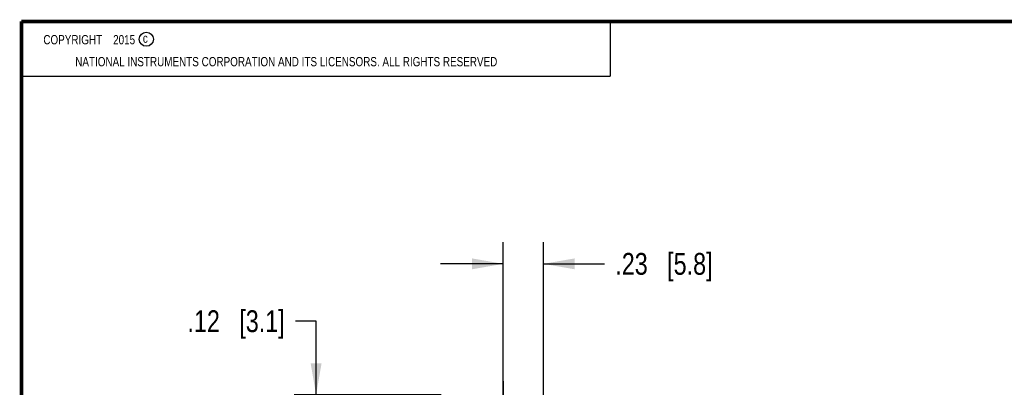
# Model space of a CAD drawing. Header units: inches. Extents: x 0.2 to 16.8, y 0.1 to 10.8.
# Tile 15 of 30: x 0.2 to 5.9, y 8.7 to 10.8. Entities that reach past the tile are written whole.
import ezdxf

# ---------------------------------------------------------------- set-up
doc = ezdxf.new("R2010")
doc.units = ezdxf.units.IN
doc.header["$LTSCALE"] = 0.935
doc.header["$MEASUREMENT"] = 0
doc.linetypes.add('CENTER', pattern=[0.6, 0.375, -0.075, 0.075, -0.075])
doc.layers.get('0').update_dxf_attribs({"linetype": 'CONTINUOUS'})
for name, color, linetype in [('02___PRT_ALL_AXES', 7, 'CONTINUOUS'), ('DETAIL', 7, 'CONTINUOUS'), ('DIMENSIONS', 7, 'CONTINUOUS')]:
    doc.layers.add(name, color=color, linetype=linetype)
doc.styles.get("Standard").update_dxf_attribs({"font": 'txt', "width": 0.8})
doc.dimstyles.new('DIMSTYLE_1', dxfattribs={"dimtxt": 0.125, "dimasz": 0.18, "dimexe": 0.125, "dimexo": 0.0625, "dimgap": 0.0625, "dimtad": 0, "dimtih": 1, "dimtoh": 1, "dimzin": 4, "dimdsep": 46, "dimtxsty": 'STANDARD', "dimblk": '_FILLED', "dimblk1": '_FILLED', "dimblk2": '_FILLED', "dimcen": 0.09, "dimadec": 0, "dimazin": 0, "dimtp": 0.001, "dimtm": 0.001, "dimtfac": 1, "dimtofl": 0, "dimtmove": 0, "dimatfit": 3, "dimldrblk": '_FILLED', "dimfxl": 1, "dimtolj": 1, "dimtzin": 4, "dimarcsym": 0})

# ---------------------------------------------------------------- blocks, each defined once
blk = doc.blocks.new('_FILLED')
at = {"color": 0, "linetype": 'BYBLOCK'}
blk.add_solid([(0, 0), (-1, 0.174), (-1, -0.174)], dxfattribs=at)
blk = doc.blocks.new('*D7')
at = {"layer": 'DIMENSIONS', "color": 2, "linetype": 'CONTINUOUS'}
for p, q in [((1.9391, 9.0403), (1.8216, 9.0403)), ((1.9391, 8.6191), (1.9391, 9.0403)), ((2.6567, 8.6191), (1.8141, 8.6191)), ((2.7507, 8.4971), (1.8141, 8.4971)), ((1.9391, 8.4971), (1.9391, 8.1371))]:
    blk.add_line(p, q, dxfattribs=at)
at = {"layer": 'DIMENSIONS', "color": 2, "linetype": 'CONTINUOUS', "xscale": 0.18, "yscale": 0.18, "zscale": 0.18}
for p, rotation in [((1.9391, 8.6191), 270), ((1.9391, 8.4971), 90)]:
    blk.add_blockref('_FILLED', p, dxfattribs=dict(at, rotation=rotation))
at = {"layer": 'DIMENSIONS', "color": 2, "linetype": 'CONTINUOUS', "insert": (1.7591, 9.1028), "char_height": 0.125, "width": 0.925, "attachment_point": 3, "line_spacing_factor": 0.9}
blk.add_mtext('.12{\\Ftxt.shx;\\W1.000000;\\H0.125000; }[3.1]', dxfattribs=at)
blk = doc.blocks.new('*D12')
at = {"layer": 'DIMENSIONS', "color": 2, "linetype": 'CONTINUOUS'}
for p, q in [((3.012, 8.0882), (3.012, 9.4941)), ((3.2419, 8.0882), (3.2419, 9.4941)), ((3.012, 9.3691), (2.652, 9.3691)), ((3.2419, 9.3691), (3.5916, 9.3691))]:
    blk.add_line(p, q, dxfattribs=at)
at = {"layer": 'DIMENSIONS', "color": 2, "linetype": 'CONTINUOUS', "xscale": 0.18, "yscale": 0.18, "zscale": 0.18}
blk.add_blockref('_FILLED', (3.012, 9.3691), dxfattribs=at)
at = {"layer": 'DIMENSIONS', "color": 2, "linetype": 'CONTINUOUS', "xscale": 0.18, "yscale": 0.18, "zscale": 0.18, "rotation": 180}
blk.add_blockref('_FILLED', (3.2419, 9.3691), dxfattribs=at)
at = {"layer": 'DIMENSIONS', "color": 2, "linetype": 'CONTINUOUS', "insert": (3.6541, 9.4316), "char_height": 0.125, "width": 0.925, "attachment_point": 1, "line_spacing_factor": 0.9}
blk.add_mtext('.23{\\Ftxt.shx;\\W1.000000;\\H0.125000; }[5.8]', dxfattribs=at)

msp = doc.modelspace()

# ---------------------------------------------------------------- linework, layer by layer
at = {"color": 2, "linetype": 'CONTINUOUS'}
for p, q in [((0.25, 10.7586), (3.625, 10.7586)), ((0.25, 10.7586), (0.25, 10.4456)), ((3.625, 10.7586), (3.625, 10.4456)), ((0.25, 10.4456), (3.625, 10.4456))]:
    msp.add_line(p, q, dxfattribs=at)
at = {"color": 7, "linetype": 'CONTINUOUS', "const_width": 0.02}
for points in [[(0.25, 10.7586), (0.25, 0.2586)], [(16.75, 10.7586), (0.25, 10.7586)]]:
    msp.add_lwpolyline(points, dxfattribs=at)
at = {"color": 2, "linetype": 'CONTINUOUS'}
msp.add_circle((0.9659, 10.6562), 0.0403, dxfattribs=at)
at = {"layer": '02___PRT_ALL_AXES', "color": 7, "linetype": 'CENTER'}
msp.add_line((3.0132, 8.4971), (3.0132, 8.6971), dxfattribs=at)

# ---------------------------------------------------------------- texts
at = {"color": 2, "linetype": 'CONTINUOUS', "char_height": 0.053, "attachment_point": 1, "line_spacing_factor": 0.9}
for s, insert, width in [('c', (0.946, 10.6893), 0.0424), ('NATIONAL INSTRUMENTS CORPORATION AND ITS LICENSORS. ALL RIGHTS RESERVED', (0.5583, 10.5546), 3.0104)]:
    msp.add_mtext(s, dxfattribs=dict(at, insert=insert, width=width))
at = {"layer": 'DETAIL', "color": 2, "linetype": 'CONTINUOUS', "insert": (0.3125, 10.6805), "char_height": 0.053, "width": 0.8904, "attachment_point": 1, "line_spacing_factor": 0.9}
msp.add_mtext('    COPYRIGHT    2015', dxfattribs=at)

# ---------------------------------------------------------------- dimensions: what is measured, and where the dimension line sits
at = {"layer": 'DIMENSIONS', "color": 2, "linetype": 'CONTINUOUS'}
dim = msp.add_linear_dim(base=(3.2419, 9.3691), p1=(3.012, 8.0257), p2=(3.2419, 8.0257), dimstyle='DIMSTYLE_1', dxfattribs=at)
dim.commit()
dim.dimension.update_dxf_attribs({"geometry": '*D12', "text_midpoint": (4.1166, 9.3691), "dimtype": 160})
dim = msp.add_linear_dim(base=(1.9391, 8.4971), p1=(2.7192, 8.6191), p2=(2.8132, 8.4971), angle=270, dimstyle='DIMSTYLE_1', dxfattribs=at)
dim.commit()
dim.dimension.update_dxf_attribs({"geometry": '*D7', "text_midpoint": (1.2966, 9.0403), "dimtype": 160})

doc.saveas('drawing.dxf')
